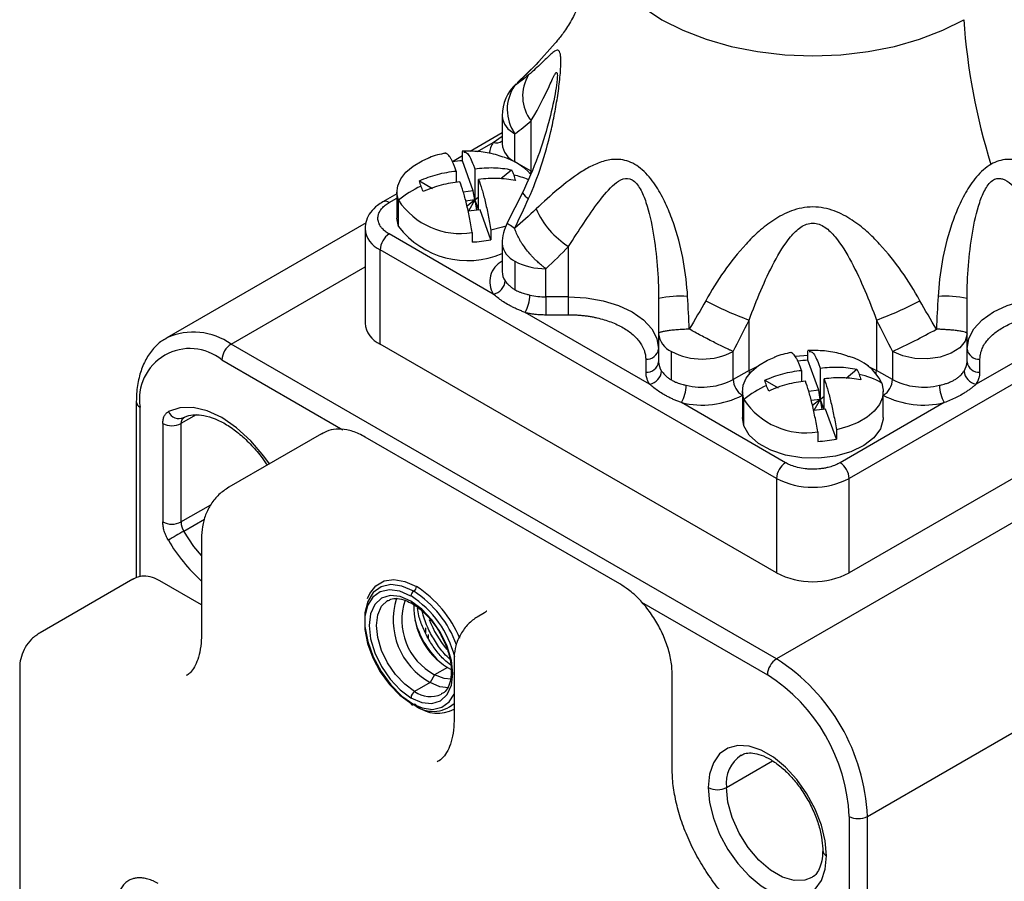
# Model space of a CAD drawing. Header units: millimetres. Extents: x 0 to 559, y 0 to 432.
# Tile 9 of 11: x 452 to 491, y 347 to 381. Entities that reach past the tile are written whole.
import ezdxf

# ---------------------------------------------------------------- set-up
doc = ezdxf.new("R2010")
doc.units = ezdxf.units.MM

msp = doc.modelspace()

# ---------------------------------------------------------------- linework, layer by layer
for p, q in [((472.329, 379.152), (473.071, 379.979)), ((472.337, 379.158), (471.597, 378.433)), ((471.567, 378.384), (471.609, 378.42)), ((471.008, 377.151), (471.008, 376.058)), ((472.129, 375.005), (472.129, 376.962)), ((471.008, 376.486), (469.767, 375.769)), ((471.506, 375.364), (471.506, 376.457)), ((470.045, 375.761), (470.662, 376.117)), ((470.662, 376.117), (471.008, 376.359)), ((469.464, 375.399), (469.464, 375.766)), ((469.464, 375.595), (469.071, 375.368)), ((469.414, 375.397), (469.464, 375.426)), ((469.883, 374.235), (469.464, 375.399)), ((472.129, 375.005), (471.506, 375.364)), ((471.506, 375.354), (471.506, 375.364)), ((469.217, 375.005), (469.217, 374.563)), ((469.941, 375.092), (469.941, 373.878)), ((470.953, 374.708), (471.37, 375.049)), ((467.788, 374.62), (468.302, 374.322)), ((470.092, 373.487), (470.092, 374.674)), ((466.914, 374.123), (466.364, 373.805)), ((466.914, 374.188), (466.914, 373.168)), ((469.883, 374.235), (469.49, 374.187)), ((469.941, 373.878), (469.883, 374.235)), ((471.803, 374.156), (471.206, 372.983)), ((466.614, 373.78), (466.914, 373.954)), ((466.971, 372.846), (466.971, 373.867)), ((469.941, 373.878), (469.588, 373.836)), ((469.941, 373.878), (469.644, 373.635)), ((469.941, 373.878), (469.692, 373.439)), ((469.941, 373.878), (470.092, 374.002)), ((469.941, 373.878), (470.082, 373.486)), ((469.941, 373.878), (470.006, 373.477)), ((470.15, 373.494), (469.683, 373.438)), ((470.569, 372.33), (470.15, 373.494)), ((465.713, 372.991), (457.962, 368.516)), ((466.971, 372.846), (466.914, 373.168)), ((465.674, 372.759), (465.674, 369.085)), ((469.844, 372.61), (469.844, 372.243)), ((470.569, 372.697), (470.569, 372.33)), ((470.662, 370.218), (466.614, 372.555)), ((481.675, 363.044), (466.26, 371.943)), ((466.26, 368.269), (466.26, 371.943)), ((471.008, 372.187), (471.008, 371.094)), ((473.589, 370.112), (473.589, 372.07)), ((499.918, 371.943), (484.503, 363.044)), ((471.506, 371.493), (471.506, 370.386)), ((460.462, 368.269), (465.674, 371.278)), ((472.708, 370.112), (472.708, 371.205)), ((506.777, 370.514), (481.675, 356.023)), ((473.589, 370.112), (472.708, 370.112)), ((472.708, 370.112), (472.708, 369.415)), ((473.589, 369.415), (473.589, 370.112)), ((476.743, 366.708), (471.899, 369.504)), ((472.708, 369.415), (473.589, 369.415)), ((480.614, 367.249), (480.614, 369.206)), ((485.564, 369.206), (485.564, 367.249)), ((494.28, 369.504), (489.435, 366.708)), ((457.901, 368.479), (457.962, 368.516)), ((477.089, 368.676), (477.089, 367.583)), ((489.089, 367.583), (489.089, 368.676)), ((481.675, 356.023), (460.462, 368.269)), ((481.675, 359.37), (466.26, 368.269)), ((477.587, 366.876), (477.587, 367.982)), ((479.991, 366.889), (479.991, 367.982)), ((482.899, 367.643), (482.899, 368.011)), ((499.918, 368.269), (484.503, 359.37)), ((486.187, 367.982), (486.187, 366.889)), ((460.108, 367.656), (464.814, 364.94)), ((476.589, 367.684), (476.589, 367.175)), ((482.411, 367.802), (482.899, 367.838)), ((483.318, 366.479), (482.899, 367.643)), ((489.589, 367.175), (489.589, 367.684)), ((480.614, 367.249), (479.991, 366.889)), ((480.614, 367.249), (480.944, 367.417)), ((482.652, 367.249), (482.652, 366.807)), ((483.376, 367.336), (483.376, 366.122)), ((484.388, 366.952), (484.805, 367.294)), ((485.234, 367.417), (485.564, 367.249)), ((486.187, 366.889), (485.564, 367.249)), ((481.223, 366.864), (481.737, 366.566)), ((483.527, 365.731), (483.527, 366.918)), ((483.318, 366.479), (482.925, 366.432)), ((483.376, 366.122), (483.318, 366.479)), ((480.345, 366.277), (480.349, 366.279)), ((480.349, 366.433), (480.349, 365.412)), ((480.406, 365.09), (480.406, 366.111)), ((483.376, 366.122), (483.023, 366.08)), ((483.376, 366.122), (483.079, 365.879)), ((483.376, 366.122), (483.127, 365.684)), ((483.376, 366.122), (483.527, 366.246)), ((483.376, 366.122), (483.517, 365.73)), ((483.376, 366.122), (483.441, 365.721)), ((485.829, 365.412), (485.829, 366.433)), ((485.829, 366.279), (485.834, 366.277)), ((456.78, 366.023), (456.78, 359.179)), ((456.926, 359.216), (456.926, 365.819)), ((482.029, 363.657), (477.98, 365.994)), ((483.585, 365.738), (483.118, 365.682)), ((484.004, 364.574), (483.585, 365.738)), ((488.199, 365.994), (484.15, 363.657)), ((459.102, 365.52), (458.517, 365.182)), ((480.406, 365.09), (480.349, 365.412)), ((457.81, 365.182), (457.81, 361.352)), ((458.517, 365.182), (458.517, 361.352)), ((484.004, 364.941), (484.004, 364.574)), ((463.982, 364.784), (460.376, 362.702)), ((463.982, 364.784), (464.046, 364.818)), ((475.582, 358.941), (465.682, 364.655)), ((483.279, 364.855), (483.279, 364.487)), ((485.21, 349.899), (510.313, 364.39)), ((481.675, 363.044), (481.675, 359.37)), ((484.503, 359.37), (484.503, 363.044)), ((458.517, 361.352), (459.674, 362.02)), ((458.626, 360.995), (459.43, 361.459)), ((459.315, 360.716), (459.315, 357.042)), ((456.642, 359.126), (453.036, 357.044)), ((456.642, 359.126), (456.694, 359.152)), ((459.315, 358.124), (457.692, 359.061)), ((476.428, 358.235), (481.321, 355.41)), ((470.315, 357.817), (470.032, 357.654)), ((468.028, 357.228), (468.028, 357.035)), ((468.145, 356.797), (468.145, 356.979)), ((469.137, 356.104), (469.137, 353.654)), ((452.244, 355.653), (452.244, 317.602)), ((468.381, 355.409), (468.205, 355.103)), ((468.876, 355.695), (468.381, 355.409)), ((468.876, 355.695), (469.027, 355.618)), ((477.62, 351.735), (477.62, 355.41)), ((468.205, 355.103), (467.604, 354.756)), ((479.73, 351.021), (481.517, 352.053)), ((484.503, 349.899), (484.503, 342.996)), ((485.21, 297.565), (485.21, 349.899))]:
    msp.add_line(p, q)
at = {"flags": 128}
for points in [[(474.799, 384.526), (474.789, 384.28), (474.86, 383.655), (475.071, 383.04), (475.42, 382.446), (475.901, 381.884), (476.504, 381.363), (477.22, 380.892), (478.036, 380.478), (478.939, 380.13), (479.913, 379.853), (480.941, 379.652), (482.006, 379.529), (483.089, 379.488), (484.173, 379.529), (485.238, 379.652), (486.266, 379.853), (487.239, 380.13), (488.142, 380.478), (488.959, 380.892)], [(472.427, 379.246), (472.412, 379.236), (472.329, 379.152)], [(466.971, 373.867), (466.915, 374.148), (466.947, 374.431), (467.065, 374.706), (467.267, 374.965), (467.545, 375.198), (467.891, 375.399), (468.153, 375.512)], [(472.115, 374.884), (472.122, 374.921), (472.129, 375.005)], [(471.148, 372.863), (471.015, 372.816), (470.569, 372.697)], [(473.589, 370.112), (474.272, 370.073), (474.929, 369.958), (475.534, 369.772), (476.064, 369.52), (476.499, 369.214), (476.823, 368.865), (477.022, 368.486), (477.089, 368.092)], [(489.089, 368.092), (489.156, 368.486), (489.356, 368.865), (489.679, 369.214), (490.114, 369.52), (490.645, 369.772), (491.25, 369.958), (491.906, 370.073), (492.589, 370.112)], [(489.089, 368.676), (489.016, 368.391), (488.803, 368.131), (488.468, 367.917), (488.04, 367.769), (487.556, 367.699), (487.058, 367.713), (486.588, 367.81), (486.187, 367.982)], [(480.406, 366.111), (480.35, 366.392), (480.382, 366.675), (480.5, 366.95), (480.702, 367.209), (480.98, 367.442), (481.326, 367.643), (481.588, 367.756)], [(480.628, 367.128), (480.621, 367.165), (480.614, 367.249)], [(485.55, 367.128), (485.557, 367.165), (485.564, 367.249)], [(485.772, 366.754), (485.828, 366.473), (485.797, 366.19), (485.678, 365.915), (485.477, 365.656), (485.198, 365.423), (484.852, 365.222), (484.45, 365.06), (484.004, 364.941)], [(461.954, 363.613), (461.739, 363.914), (461.229, 364.513), (460.679, 365.018), (460.108, 365.411), (459.537, 365.677), (458.987, 365.807), (458.478, 365.797), (458.028, 365.646)], [(485.829, 365.412), (485.827, 365.354), (485.724, 364.977), (485.467, 364.626), (485.072, 364.32), (484.562, 364.078), (483.966, 363.913), (483.319, 363.836), (482.659, 363.85), (482.024, 363.955), (481.451, 364.144), (480.973, 364.407), (480.618, 364.729), (480.406, 365.09)], [(459.315, 360.045), (459.023, 360.403), (458.626, 360.995)], [(467.568, 358.655), (467.111, 358.855), (466.681, 358.915), (466.302, 358.832), (465.997, 358.61), (465.783, 358.263), (465.673, 357.81), (465.673, 357.279), (465.783, 356.699), (465.997, 356.105), (466.302, 355.531), (466.681, 355.011), (467.111, 354.574), (467.568, 354.246)], [(465.772, 358.379), (465.859, 358.57), (466.099, 358.872), (466.418, 359.057), (466.8, 359.113), (467.226, 359.039), (467.674, 358.839)], [(467.462, 358.471), (467.031, 358.66), (466.624, 358.717), (466.266, 358.638), (465.978, 358.429), (465.776, 358.101), (465.672, 357.674), (465.672, 357.172), (465.776, 356.624), (465.978, 356.063), (466.266, 355.521), (466.624, 355.029), (467.031, 354.617), (467.462, 354.307)], [(467.462, 358.267), (467.041, 358.446), (466.649, 358.485), (466.312, 358.381), (466.054, 358.141), (465.891, 357.782), (465.836, 357.328), (465.891, 356.81), (466.054, 356.263), (466.312, 355.725), (466.649, 355.232), (467.041, 354.818), (467.462, 354.511)], [(467.604, 354.756), (467.219, 355.036), (466.861, 355.415), (466.554, 355.865), (466.318, 356.356), (466.169, 356.855), (466.119, 357.328), (466.169, 357.743), (466.318, 358.071), (466.554, 358.29), (466.561, 358.294)], [(467.462, 354.511), (467.883, 354.332), (468.275, 354.293), (468.612, 354.397), (468.871, 354.637), (469.033, 354.996), (469.088, 355.45), (469.033, 355.968), (468.871, 356.515), (468.612, 357.053), (468.275, 357.546), (467.883, 357.96), (467.462, 358.267)], [(469.018, 355.233), (468.75, 355.258), (468.381, 355.409)], [(468.923, 354.902), (468.589, 354.94), (468.205, 355.103)], [(467.462, 354.307), (467.894, 354.119), (468.3, 354.062), (468.658, 354.141), (468.946, 354.35), (469.137, 354.651)], [(483.619, 348.368), (483.569, 348.948), (483.421, 349.562), (483.181, 350.181), (482.859, 350.779), (482.47, 351.329), (482.032, 351.808), (481.562, 352.195), (481.081, 352.472), (480.611, 352.628), (480.172, 352.656), (479.784, 352.554), (479.462, 352.327), (479.222, 351.986), (479.074, 351.544), (479.023, 351.021)], [(479.023, 351.021), (479.074, 350.44), (479.222, 349.827), (479.462, 349.208), (479.784, 348.61), (480.172, 348.059), (480.611, 347.58), (481.081, 347.194), (481.562, 346.916), (482.032, 346.761), (482.47, 346.733), (482.859, 346.835), (483.181, 347.061), (483.421, 347.403), (483.569, 347.845), (483.619, 348.368)], [(483.052, 347.518), (482.78, 347.413), (482.364, 347.401), (481.909, 347.534), (481.441, 347.805), (480.985, 348.197), (480.57, 348.688), (480.219, 349.25), (479.953, 349.849), (479.787, 350.451), (479.73, 351.021)]]:
    msp.add_lwpolyline(points, dxfattribs=at)
for centre, radius, start, end in [((513.379, 382.57), 24.478, 183.9303, 197.3676), ((473.376, 377.92), 1.572, 148.3969, 217.5452), ((472.708, 377.151), 1.7, 132.7238, 180), ((472.828, 377.399), 1.624, 145.4653, 215.4618), ((471.841, 377.223), 0.836, 184.9249, 246.3952), ((471.33, 375.637), 0.822, 144.2597, 176.7346), ((470.776, 376.511), 0.409, 253.9216, 304.5747), ((471.849, 376.136), 0.845, 185.2955, 246.0246), ((469.649, 370.76), 4.643, 92.2809, 97.1849), ((470.358, 373.254), 2.396, 42.8343, 72.7049), ((470.779, 371.763), 3.16, 66.7585, 77.6073), ((469.543, 370.739), 4.049, 114.6936, 129.4228), ((472.21, 374.354), 0.452, 205.8728, 247.4111), ((466.467, 373.576), 0.252, 54.3837, 114.2924), ((469.382, 375.466), 2.892, 213.5609, 279.2004), ((475.316, 374.835), 3.26, 203.6285, 238.0236), ((472.708, 372.187), 1.7, 152.062, 180), ((466.63, 372.826), 0.957, 183.7347, 247.2932), ((469.669, 374.921), 3.403, 217.5736, 293.1745), ((467.028, 371.908), 0.768, 122.6055, 177.3945), ((469.668, 376.775), 4.535, 272.2247, 281.4536), ((471.859, 372.271), 0.855, 185.6948, 245.6253), ((471.424, 370.695), 0.899, 117.5959, 212.03), ((472.659, 373.658), 2.453, 241.9598, 271.1441), ((471.639, 371.102), 0.631, 180.7425, 215.8101), ((470.549, 370.788), 0.581, 281.2617, 354.5304), ((470.714, 370.19), 1.369, 329.9461, 359.6348), ((472.702, 372.935), 2.823, 257.3194, 270.1189), ((477.998, 365.183), 4.951, 87.4411, 100.5744), ((485.011, 381.341), 12.906, 241.8632, 250.0841), ((481.168, 381.341), 12.906, 289.9159, 298.1368), ((488.181, 365.183), 4.951, 79.4256, 92.5589), ((466.675, 369.185), 1.006, 185.6948, 245.6253), ((475.619, 390.852), 25.193, 294.8019, 299.1572), ((458.998, 366.228), 2.512, 54.3411, 114.3485), ((477.94, 368.761), 0.855, 185.6948, 245.6253), ((458.866, 366.133), 1.965, 50.7967, 189.214), ((460.876, 367.621), 0.768, 122.6055, 177.3945), ((476.631, 368.143), 0.461, 264.8174, 353.6487), ((478.789, 370.302), 2.613, 242.6097, 297.3903), ((489.548, 368.143), 0.461, 186.3513, 275.1826), ((483.084, 363.003), 4.644, 92.2811, 97.1337), ((484.009, 365.885), 1.965, 26.2553, 75.3781), ((476.631, 367.634), 0.461, 264.8174, 353.6487), ((476.63, 367.277), 0.581, 281.2617, 354.5304), ((477.726, 367.593), 0.637, 180.9128, 215.6398), ((488.452, 367.593), 0.637, 324.3602, 359.0872), ((489.548, 367.277), 0.581, 185.4696, 258.7383), ((489.548, 367.634), 0.461, 186.3513, 275.1826), ((478.783, 369.244), 2.647, 256.4753, 297.1664), ((480.759, 366.924), 0.768, 182.6055, 237.3945), ((484.248, 364.12), 3.043, 59.9585, 77.7874), ((485.419, 366.924), 0.768, 302.6055, 357.3945), ((487.396, 369.244), 2.647, 242.8336, 283.5247), ((476.795, 366.679), 1.369, 329.9461, 359.6348), ((482.978, 362.983), 4.049, 114.6936, 129.4228), ((489.383, 366.679), 1.369, 180.3652, 210.0539), ((478.781, 369.324), 3.425, 256.4753, 297.1664), ((482.817, 367.71), 2.892, 213.5609, 279.2004), ((487.398, 369.324), 3.425, 242.8336, 283.5247), ((457.03, 366.048), 0.251, 185.7105, 245.624), ((458.443, 365.83), 0.455, 203.9556, 293.6885), ((458.766, 365.207), 0.25, 125.546, 185.7662), ((458.164, 365.864), 0.769, 242.6097, 297.3903), ((483.103, 369.019), 4.535, 272.2247, 281.4536), ((482.443, 363.009), 0.768, 122.6055, 177.3945), ((483.736, 363.009), 0.768, 2.6055, 57.3945), ((483.089, 365.774), 3.074, 242.6097, 297.3903), ((458.164, 362.035), 0.769, 242.6097, 297.3903), ((459.243, 361.378), 0.726, 182.0195, 211.8381), ((470.25, 340.856), 23.253, 119.9935, 121.7108), ((463.827, 364.029), 6.718, 210.3165, 227.8106), ((483.089, 362.099), 3.074, 242.6097, 297.3903), ((467.444, 358.849), 0.231, 302.6055, 357.3945), ((465.303, 355.151), 4.384, 22.3562, 57.262), ((467.692, 358.461), 0.231, 122.6055, 177.3945), ((465.312, 355.134), 3.97, 14.0932, 57.2085), ((465.332, 355.164), 4.146, 19.7517, 57.3657), ((469.563, 357.547), 2.796, 162.6074, 240.931), ((469.51, 357.532), 2.404, 161.0583, 241.9896), ((467.562, 358.257), 0.101, 174.388, 234.2061), ((470.313, 358.026), 2.738, 177.8065, 238.3511), ((470.987, 358.424), 3.488, 194.6842, 225.3105), ((471.993, 359.005), 4.086, 200.6841, 219.8892), ((482.089, 355.375), 0.768, 122.6055, 177.3945), ((477.567, 349.568), 7.651, 2.4764, 57.5236), ((477.595, 349.584), 6.916, 2.6055, 57.3945), ((467.769, 354.497), 0.307, 122.6055, 177.3945), ((468.22, 355.616), 1.058, 234.371, 293.7689), ((467.527, 354.297), 0.0655, 170.786, 309.2033), ((468.327, 355.21), 1.227, 231.7962, 311.3126), ((467.61, 354.195), 0.0655, 350.786, 129.2033), ((468.5, 355.296), 1.385, 233.3932, 297.3787), ((481.056, 351.18), 1.335, 124.5813, 186.8446), ((479.377, 351.703), 0.769, 242.6097, 297.3903), ((484.857, 350.581), 0.769, 242.6097, 297.3903), ((483.712, 348.589), 0.239, 183.8431, 247.2823)]:
    msp.add_arc(centre, radius, start, end)
for points, knots in [([(474.797, 384.531), (474.757, 384.187), (474.676, 383.494), (474.426, 382.538), (474.119, 381.7), (473.786, 381.016), (473.472, 380.497), (473.223, 380.153), (473.112, 380.026), (473.071, 379.979)], [0, 0, 0, 0, 0.168284, 0.338816, 0.500663, 0.652164, 0.792883, 0.923497, 1, 1, 1, 1]), ([(472.037, 373.936), (472.221, 374.347), (472.383, 374.77), (472.669, 375.639), (472.793, 376.084), (472.954, 376.774), (473.003, 377.006), (473.093, 377.473), (473.133, 377.708), (473.204, 378.181), (473.234, 378.422), (473.267, 378.763), (473.276, 378.874), (473.288, 379.082), (473.292, 379.177), (473.292, 379.345), (473.288, 379.416), (473.276, 379.531), (473.267, 379.575), (473.234, 379.675), (473.204, 379.7), (473.133, 379.708), (473.093, 379.69), (473.004, 379.633), (472.954, 379.592), (472.793, 379.449), (472.669, 379.326), (472.383, 379.054), (472.221, 378.904), (472.037, 378.745)], [0, 0, 0, 0, 0.125, 0.125, 0.25, 0.25, 0.3125, 0.3125, 0.375, 0.375, 0.4375, 0.4375, 0.46875, 0.46875, 0.5, 0.5, 0.53125, 0.53125, 0.5625, 0.5625, 0.625, 0.625, 0.6875, 0.6875, 0.75, 0.75, 0.875, 0.875, 1, 1, 1, 1]), ([(473.154, 378.715), (473.153, 378.683), (473.151, 378.614), (473.127, 378.379), (473.036, 377.802), (472.805, 376.813), (472.405, 375.507), (472.01, 374.621), (471.803, 374.156)], [0, 0, 0, 0, 0.038827, 0.081616, 0.180017, 0.41717, 0.693981, 1, 1, 1, 1]), ([(472.129, 376.962), (472.145, 376.988), (472.424, 377.444), (472.753, 378.098), (473.017, 378.704), (473.114, 378.857), (473.149, 378.835), (473.152, 378.753), (473.154, 378.715)], [0, 0, 0, 0, 0.030051, 0.524814, 0.778304, 0.895659, 0.951431, 1, 1, 1, 1]), ([(468.814, 375.7), (468.595, 375.656), (468.369, 375.611), (468.162, 375.514), (468.155, 375.511)], [0, 0, 0, 0, 0.966493, 1, 1, 1, 1]), ([(469.217, 375.005), (469.199, 375.054), (469.172, 375.128), (469.137, 375.218), (469.101, 375.303), (469.057, 375.399), (469.005, 375.498), (468.953, 375.578), (468.904, 375.635), (468.859, 375.673), (468.818, 375.691), (468.788, 375.697), (468.773, 375.691), (468.771, 375.69)], [0, 0, 0, 0, 0.112019, 0.168191, 0.224426, 0.336488, 0.449168, 0.563852, 0.679251, 0.779086, 0.879401, 0.981209, 1, 1, 1, 1]), ([(471.05, 375.538), (470.948, 375.575), (470.644, 375.687), (470.106, 375.777), (469.674, 375.778), (469.458, 375.778)], [0, 0, 0, 0, 0.2013754, 0.6019291, 1, 1, 1, 1]), ([(469.515, 375.744), (469.563, 375.74), (469.675, 375.731), (469.83, 375.399), (469.924, 375.14), (469.941, 375.092)], [0, 0, 0, 0, 0.376736, 0.884866, 1, 1, 1, 1]), ([(478.219, 370.128), (478.195, 370.578), (478.142, 371.027), (477.979, 371.925), (477.869, 372.374), (477.649, 373.049), (477.566, 373.274), (477.379, 373.717), (477.274, 373.937), (477.03, 374.368), (476.888, 374.583), (476.642, 374.872), (476.553, 374.965), (476.364, 375.13), (476.266, 375.202), (476.059, 375.322), (475.956, 375.366), (475.75, 375.429), (475.648, 375.447), (475.354, 375.469), (475.169, 375.443), (474.826, 375.351), (474.664, 375.286), (474.349, 375.131), (474.196, 375.042), (473.748, 374.753), (473.463, 374.532), (472.895, 374.056), (472.614, 373.8), (472.329, 373.529)], [0, 0, 0, 0, 0.125, 0.125, 0.25, 0.25, 0.3125, 0.3125, 0.375, 0.375, 0.4375, 0.4375, 0.46875, 0.46875, 0.5, 0.5, 0.53125, 0.53125, 0.5625, 0.5625, 0.625, 0.625, 0.6875, 0.6875, 0.75, 0.75, 0.875, 0.875, 1, 1, 1, 1]), ([(490.017, 375.263), (489.914, 375.203), (489.815, 375.131), (489.627, 374.966), (489.537, 374.873), (489.29, 374.583), (489.149, 374.368), (488.905, 373.937), (488.8, 373.718), (488.612, 373.273), (488.529, 373.048), (488.309, 372.374), (488.2, 371.925), (488.037, 371.027), (487.984, 370.578), (487.96, 370.128)], [0, 0, 0, 0, 0.0625, 0.0625, 0.125, 0.125, 0.25, 0.25, 0.375, 0.375, 0.5, 0.5, 0.75, 0.75, 1, 1, 1, 1]), ([(493.85, 373.529), (493.565, 373.8), (493.283, 374.056), (492.715, 374.532), (492.43, 374.753), (491.981, 375.043), (491.829, 375.131), (491.515, 375.285), (491.353, 375.351), (491.009, 375.443), (490.824, 375.469), (490.532, 375.448), (490.429, 375.43), (490.223, 375.367), (490.12, 375.322), (490.017, 375.263)], [0, 0, 0, 0, 0.25, 0.25, 0.5, 0.5, 0.625, 0.625, 0.75, 0.75, 0.875, 0.875, 0.9375, 0.9375, 1, 1, 1, 1]), ([(467.788, 374.62), (468.014, 374.725), (468.248, 374.808), (468.726, 374.936), (468.972, 374.977), (469.217, 375.005)], [0, 0, 0, 0, 0.5, 0.5, 1, 1, 1, 1]), ([(469.941, 375.092), (470.186, 375.123), (470.431, 375.14), (470.91, 375.128), (471.143, 375.1), (471.37, 375.049)], [0, 0, 0, 0, 0.5, 0.5, 1, 1, 1, 1]), ([(469.367, 374.587), (469.123, 374.559), (468.877, 374.517), (468.398, 374.39), (468.165, 374.306), (467.938, 374.202)], [0, 0, 0, 0, 0.5, 0.5, 1, 1, 1, 1]), ([(469.844, 372.61), (469.811, 372.814), (469.776, 373.01), (469.701, 373.384), (469.662, 373.564), (469.58, 373.901), (469.538, 374.056), (469.454, 374.34), (469.41, 374.468), (469.367, 374.587)], [0, 0, 0, 0, 0.25, 0.25, 0.5, 0.5, 0.75, 0.75, 1, 1, 1, 1]), ([(471.52, 374.631), (471.294, 374.682), (471.061, 374.709), (470.582, 374.722), (470.336, 374.705), (470.092, 374.674)], [0, 0, 0, 0, 0.5, 0.5, 1, 1, 1, 1]), ([(470.092, 374.674), (470.135, 374.555), (470.178, 374.427), (470.263, 374.142), (470.305, 373.987), (470.386, 373.653), (470.426, 373.472), (470.5, 373.096), (470.536, 372.901), (470.569, 372.697)], [0, 0, 0, 0, 0.25, 0.25, 0.5, 0.5, 0.75, 0.75, 1, 1, 1, 1]), ([(473.589, 372.07), (473.79, 372.38), (473.986, 372.682), (474.375, 373.265), (474.568, 373.546), (474.961, 374.069), (475.16, 374.313), (475.48, 374.583), (475.593, 374.658), (475.826, 374.731), (475.948, 374.727), (476.123, 374.625), (476.178, 374.578), (476.282, 374.458), (476.331, 374.387), (476.463, 374.155), (476.537, 373.972), (476.727, 373.407), (476.816, 372.999), (476.956, 372.167), (477.005, 371.746), (477.072, 370.901), (477.089, 370.476), (477.089, 370.049)], [0, 0, 0, 0, 0.125, 0.125, 0.25, 0.25, 0.375, 0.375, 0.4375, 0.4375, 0.5, 0.5, 0.53125, 0.53125, 0.5625, 0.5625, 0.625, 0.625, 0.75, 0.75, 0.875, 0.875, 1, 1, 1, 1]), ([(489.089, 370.049), (489.089, 370.476), (489.106, 370.901), (489.173, 371.747), (489.222, 372.168), (489.363, 372.999), (489.452, 373.409), (489.641, 373.973), (489.716, 374.156), (489.893, 374.466), (489.998, 374.593), (490.173, 374.694), (490.233, 374.712), (490.352, 374.721), (490.412, 374.713), (490.586, 374.658), (490.699, 374.583), (491.019, 374.312), (491.217, 374.069), (491.61, 373.546), (491.803, 373.265), (492.192, 372.682), (492.389, 372.38), (492.589, 372.07)], [0, 0, 0, 0, 0.125, 0.125, 0.25, 0.25, 0.375, 0.375, 0.4375, 0.4375, 0.5, 0.5, 0.53125, 0.53125, 0.5625, 0.5625, 0.625, 0.625, 0.75, 0.75, 0.875, 0.875, 1, 1, 1, 1]), ([(466.364, 373.805), (466.293, 373.761), (466.11, 373.645), (465.883, 373.41), (465.708, 373.099), (465.686, 372.874), (465.676, 372.766)], [0, 0, 0, 0, 0.181489, 0.473622, 0.745847, 1, 1, 1, 1]), ([(466.614, 372.555), (466.588, 372.571), (466.535, 372.603), (466.465, 372.654), (466.402, 372.708), (466.345, 372.765), (466.291, 372.83), (466.242, 372.906), (466.203, 372.992), (466.179, 373.079), (466.17, 373.183), (466.187, 373.304), (466.242, 373.437), (466.332, 373.562), (466.454, 373.68), (466.561, 373.747), (466.614, 373.78)], [0, 0, 0, 0, 0.048015, 0.09603, 0.144045, 0.19206, 0.240076, 0.305039, 0.370008, 0.434719, 0.500174, 0.600137, 0.700103, 0.800071, 0.900037, 1, 1, 1, 1]), ([(487.254, 369.96), (487.036, 370.351), (486.799, 370.731), (486.282, 371.466), (486.003, 371.822), (485.53, 372.332), (485.364, 372.497), (485.01, 372.811), (484.821, 372.96), (484.405, 373.234), (484.175, 373.36), (483.794, 373.499), (483.659, 373.538), (483.38, 373.592), (483.237, 373.606), (482.945, 373.606), (482.802, 373.592), (482.523, 373.539), (482.387, 373.5), (482.005, 373.36), (481.774, 373.235), (481.359, 372.961), (481.17, 372.812), (480.814, 372.497), (480.648, 372.332), (480.176, 371.823), (479.896, 371.467), (479.379, 370.731), (479.143, 370.351), (478.924, 369.96)], [0, 0, 0, 0, 0.125, 0.125, 0.25, 0.25, 0.3125, 0.3125, 0.375, 0.375, 0.4375, 0.4375, 0.46875, 0.46875, 0.5, 0.5, 0.53125, 0.53125, 0.5625, 0.5625, 0.625, 0.625, 0.6875, 0.6875, 0.75, 0.75, 0.875, 0.875, 1, 1, 1, 1]), ([(471.491, 372.773), (471.414, 372.822), (471.258, 372.923), (471.178, 372.986), (471.209, 372.981), (471.211, 372.981)], [0, 0, 0, 0, 0.4716197, 0.9680394, 1, 1, 1, 1]), ([(480.614, 369.206), (480.756, 369.599), (480.907, 369.984), (481.23, 370.737), (481.401, 371.105), (481.778, 371.812), (481.981, 372.152), (482.342, 372.585), (482.474, 372.718), (482.764, 372.917), (482.925, 372.98), (483.173, 372.98), (483.254, 372.964), (483.412, 372.908), (483.488, 372.866), (483.705, 372.718), (483.837, 372.584), (484.198, 372.151), (484.4, 371.812), (484.778, 371.105), (484.949, 370.736), (485.271, 369.984), (485.422, 369.599), (485.564, 369.206)], [0, 0, 0, 0, 0.125, 0.125, 0.25, 0.25, 0.375, 0.375, 0.4375, 0.4375, 0.5, 0.5, 0.53125, 0.53125, 0.5625, 0.5625, 0.625, 0.625, 0.75, 0.75, 0.875, 0.875, 1, 1, 1, 1]), ([(472.708, 371.205), (472.679, 371.226), (472.623, 371.268), (472.541, 371.334), (472.463, 371.4), (472.39, 371.465), (472.309, 371.541), (472.222, 371.628), (472.097, 371.763), (471.949, 371.94), (471.818, 372.122), (471.725, 372.268), (471.646, 372.405), (471.56, 372.578), (471.515, 372.705), (471.491, 372.773)], [0, 0, 0, 0, 0.053511, 0.104527, 0.153127, 0.199441, 0.243658, 0.308558, 0.371079, 0.500103, 0.629126, 0.691711, 0.756548, 0.871112, 1, 1, 1, 1]), ([(471.127, 370.733), (471.137, 370.718), (471.162, 370.683), (471.213, 370.621), (471.291, 370.541), (471.39, 370.458), (471.47, 370.409), (471.506, 370.386)], [0, 0, 0, 0, 0.113603, 0.280043, 0.499317, 0.771984, 1, 1, 1, 1]), ([(471.506, 370.386), (471.53, 370.373), (471.582, 370.344), (471.671, 370.304), (471.796, 370.256), (471.935, 370.215), (472.042, 370.191), (472.083, 370.181)], [0, 0, 0, 0, 0.146456, 0.312313, 0.497592, 0.809383, 1, 1, 1, 1]), ([(471.899, 369.504), (471.851, 369.523), (471.754, 369.559), (471.615, 369.617), (471.478, 369.679), (471.345, 369.746), (471.187, 369.833), (471.011, 369.942), (470.825, 370.078), (470.716, 370.171), (470.662, 370.218)], [0, 0, 0, 0, 0.098008, 0.196838, 0.296677, 0.397707, 0.500104, 0.669686, 0.836037, 1, 1, 1, 1]), ([(471.899, 369.504), (471.942, 369.495), (472.028, 369.476), (472.161, 369.454), (472.318, 369.434), (472.501, 369.418), (472.639, 369.416), (472.708, 369.415)], [0, 0, 0, 0, 0.1666704, 0.3333452, 0.5000303, 0.75003, 1, 1, 1, 1]), ([(473.589, 369.415), (473.643, 369.415), (473.751, 369.414), (473.912, 369.406), (474.072, 369.394), (474.231, 369.376), (474.388, 369.354), (474.542, 369.327), (474.739, 369.285), (474.974, 369.223), (475.239, 369.134), (475.487, 369.029), (475.714, 368.91), (475.92, 368.779), (476.162, 368.589), (476.39, 368.333), (476.528, 368.063), (476.575, 367.868), (476.588, 367.759), (476.589, 367.704), (476.589, 367.684)], [0, 0, 0, 0, 0.034297, 0.068595, 0.102892, 0.137189, 0.171486, 0.205784, 0.240081, 0.305068, 0.370059, 0.43512, 0.500166, 0.565487, 0.630149, 0.760075, 0.879934, 0.939682, 0.97705, 1, 1, 1, 1]), ([(489.589, 367.684), (489.59, 367.715), (489.592, 367.777), (489.605, 367.87), (489.627, 367.962), (489.657, 368.054), (489.696, 368.144), (489.743, 368.234), (489.815, 368.347), (489.922, 368.483), (490.077, 368.636), (490.258, 368.779), (490.465, 368.91), (490.692, 369.029), (491.021, 369.169), (491.463, 369.301), (491.932, 369.38), (492.27, 369.407), (492.458, 369.415), (492.553, 369.415), (492.589, 369.415)], [0, 0, 0, 0, 0.034297, 0.068595, 0.102892, 0.137189, 0.171486, 0.205784, 0.240081, 0.305068, 0.370059, 0.43512, 0.500166, 0.565487, 0.630149, 0.760075, 0.879934, 0.939682, 0.97705, 1, 1, 1, 1]), ([(478.285, 368.851), (478.243, 368.849), (478.161, 368.846), (478.041, 368.84), (477.926, 368.834), (477.773, 368.823), (477.597, 368.808), (477.414, 368.785), (477.293, 368.764), (477.215, 368.746), (477.156, 368.728), (477.102, 368.705), (477.094, 368.686), (477.089, 368.676)], [0, 0, 0, 0, 0.061621, 0.11952, 0.183284, 0.243667, 0.371, 0.50004, 0.62908, 0.691587, 0.756517, 0.87097, 1, 1, 1, 1]), ([(479.991, 367.982), (479.972, 367.991), (479.938, 368.006), (479.887, 368.029), (479.826, 368.057), (479.753, 368.092), (479.621, 368.155), (479.448, 368.24), (479.215, 368.357), (478.981, 368.478), (478.737, 368.605), (478.505, 368.73), (478.357, 368.811), (478.285, 368.851)], [0, 0, 0, 0, 0.048742, 0.08859, 0.119545, 0.185337, 0.243705, 0.380748, 0.500097, 0.634519, 0.756492, 0.881869, 1, 1, 1, 1]), ([(489.089, 368.676), (489.088, 368.68), (489.087, 368.689), (489.073, 368.702), (489.048, 368.717), (489.001, 368.736), (488.913, 368.758), (488.769, 368.784), (488.62, 368.803), (488.484, 368.816), (488.357, 368.827), (488.197, 368.838), (488.038, 368.846), (487.938, 368.849), (487.893, 368.851)], [0, 0, 0, 0, 0.054755, 0.113583, 0.17654, 0.243639, 0.36137, 0.499976, 0.629001, 0.674742, 0.756416, 0.853311, 0.934506, 1, 1, 1, 1]), ([(457.897, 368.459), (457.837, 368.425), (457.633, 368.311), (457.355, 368.005), (457.076, 367.563), (456.887, 367.034), (456.793, 366.513), (456.783, 366.16), (456.78, 366.023)], [0, 0, 0, 0, 0.0788, 0.271583, 0.465462, 0.664398, 0.869273, 1, 1, 1, 1]), ([(484.485, 367.782), (484.383, 367.819), (484.079, 367.931), (483.541, 368.021), (483.109, 368.022), (482.893, 368.023)], [0, 0, 0, 0, 0.201375, 0.601929, 1, 1, 1, 1]), ([(482.95, 367.988), (482.998, 367.984), (483.11, 367.975), (483.265, 367.643), (483.359, 367.384), (483.376, 367.336)], [0, 0, 0, 0, 0.376736, 0.884866, 1, 1, 1, 1]), ([(482.249, 367.945), (482.03, 367.901), (481.804, 367.855), (481.597, 367.758), (481.59, 367.755)], [0, 0, 0, 0, 0.966493, 1, 1, 1, 1]), ([(482.652, 367.249), (482.634, 367.298), (482.607, 367.372), (482.572, 367.462), (482.536, 367.547), (482.492, 367.644), (482.44, 367.742), (482.388, 367.822), (482.339, 367.88), (482.294, 367.917), (482.253, 367.936), (482.223, 367.941), (482.208, 367.935), (482.206, 367.935)], [0, 0, 0, 0, 0.112019, 0.168191, 0.224426, 0.336488, 0.449168, 0.563852, 0.679251, 0.779086, 0.879401, 0.981209, 1, 1, 1, 1]), ([(477.208, 367.222), (477.218, 367.208), (477.243, 367.173), (477.294, 367.11), (477.372, 367.03), (477.471, 366.948), (477.551, 366.898), (477.587, 366.876)], [0, 0, 0, 0, 0.113603, 0.280043, 0.499317, 0.771984, 1, 1, 1, 1]), ([(481.223, 366.864), (481.45, 366.969), (481.683, 367.052), (482.161, 367.18), (482.407, 367.222), (482.652, 367.249)], [0, 0, 0, 0, 0.5, 0.5, 1, 1, 1, 1]), ([(483.376, 367.336), (483.621, 367.367), (483.866, 367.384), (484.345, 367.372), (484.578, 367.344), (484.805, 367.294)], [0, 0, 0, 0, 0.5, 0.5, 1, 1, 1, 1]), ([(488.015, 366.671), (488.039, 366.676), (488.099, 366.69), (488.203, 366.717), (488.334, 366.757), (488.468, 366.81), (488.554, 366.854), (488.628, 366.897), (488.706, 366.948), (488.818, 367.039), (488.907, 367.135), (488.953, 367.198), (488.97, 367.222)], [0, 0, 0, 0, 0.056806, 0.140001, 0.249584, 0.385871, 0.499849, 0.500036, 0.61349, 0.748818, 0.904725, 1, 1, 1, 1]), ([(476.589, 367.175), (476.59, 367.148), (476.592, 367.095), (476.605, 367.016), (476.63, 366.924), (476.672, 366.82), (476.72, 366.745), (476.743, 366.708)], [0, 0, 0, 0, 0.16667, 0.333345, 0.50003, 0.75003, 1, 1, 1, 1]), ([(477.587, 366.876), (477.611, 366.862), (477.664, 366.834), (477.753, 366.793), (477.878, 366.746), (478.016, 366.705), (478.123, 366.68), (478.164, 366.671)], [0, 0, 0, 0, 0.146456, 0.312313, 0.497592, 0.809383, 1, 1, 1, 1]), ([(484.955, 366.875), (484.729, 366.926), (484.496, 366.953), (484.017, 366.966), (483.771, 366.949), (483.527, 366.918)], [0, 0, 0, 0, 0.5, 0.5, 1, 1, 1, 1]), ([(483.527, 366.918), (483.57, 366.799), (483.613, 366.671), (483.698, 366.386), (483.74, 366.231), (483.821, 365.897), (483.861, 365.716), (483.935, 365.34), (483.971, 365.145), (484.004, 364.941)], [0, 0, 0, 0, 0.25, 0.25, 0.5, 0.5, 0.75, 0.75, 1, 1, 1, 1]), ([(489.435, 366.708), (489.451, 366.732), (489.483, 366.782), (489.522, 366.859), (489.557, 366.95), (489.584, 367.055), (489.587, 367.135), (489.589, 367.175)], [0, 0, 0, 0, 0.16667, 0.333345, 0.50003, 0.75003, 1, 1, 1, 1]), ([(477.98, 365.994), (477.932, 366.012), (477.835, 366.048), (477.696, 366.107), (477.559, 366.168), (477.426, 366.235), (477.268, 366.322), (477.092, 366.432), (476.906, 366.567), (476.797, 366.661), (476.743, 366.708)], [0, 0, 0, 0, 0.098008, 0.1968377, 0.2966765, 0.3977068, 0.5001042, 0.6696863, 0.8360367, 1, 1, 1, 1]), ([(482.802, 366.831), (482.558, 366.803), (482.312, 366.762), (481.833, 366.634), (481.6, 366.55), (481.374, 366.446)], [0, 0, 0, 0, 0.5, 0.5, 1, 1, 1, 1]), ([(483.279, 364.855), (483.246, 365.058), (483.211, 365.254), (483.136, 365.628), (483.097, 365.809), (483.015, 366.145), (482.973, 366.3), (482.889, 366.584), (482.845, 366.712), (482.802, 366.831)], [0, 0, 0, 0, 0.25, 0.25, 0.5, 0.5, 0.75, 0.75, 1, 1, 1, 1]), ([(489.435, 366.708), (489.403, 366.68), (489.339, 366.624), (489.235, 366.541), (489.124, 366.46), (489.006, 366.382), (488.854, 366.29), (488.666, 366.189), (488.439, 366.086), (488.278, 366.024), (488.199, 365.994)], [0, 0, 0, 0, 0.098008, 0.196838, 0.296677, 0.397707, 0.500104, 0.669686, 0.836037, 1, 1, 1, 1]), ([(457.81, 365.182), (457.811, 365.209), (457.812, 365.263), (457.823, 365.337), (457.841, 365.407), (457.874, 365.491), (457.93, 365.581), (457.995, 365.624), (458.028, 365.646)], [0, 0, 0, 0, 0.124611, 0.248681, 0.373479, 0.500252, 0.748706, 1, 1, 1, 1]), ([(458.616, 365.408), (458.659, 365.429), (458.789, 365.49), (459.043, 365.536), (459.411, 365.51), (459.832, 365.385), (460.29, 365.151), (460.755, 364.821), (461.209, 364.399), (461.588, 363.974), (461.791, 363.675), (461.867, 363.563)], [0, 0, 0, 0, 0.062286, 0.187958, 0.306312, 0.432456, 0.55579, 0.678717, 0.802008, 0.925911, 1, 1, 1, 1]), ([(465.682, 364.655), (465.6, 364.7), (465.362, 364.827), (464.978, 364.947), (464.552, 364.971), (464.212, 364.912), (464.041, 364.803), (463.979, 364.763)], [0, 0, 0, 0, 0.141094, 0.407526, 0.642732, 0.868653, 1, 1, 1, 1]), ([(484.15, 363.657), (484.123, 363.642), (484.068, 363.611), (483.979, 363.571), (483.886, 363.534), (483.788, 363.502), (483.673, 363.47), (483.542, 363.442), (483.345, 363.412), (483.14, 363.4), (482.936, 363.406), (482.734, 363.424), (482.497, 363.467), (482.282, 363.535), (482.146, 363.594), (482.075, 363.63), (482.041, 363.649), (482.029, 363.657)], [0, 0, 0, 0, 0.048021, 0.096041, 0.144062, 0.192082, 0.240103, 0.305073, 0.37005, 0.500061, 0.565353, 0.630014, 0.760025, 0.879879, 0.939647, 0.976858, 1, 1, 1, 1]), ([(460.378, 362.7), (460.244, 362.612), (459.977, 362.434), (459.675, 362.057), (459.46, 361.632), (459.336, 361.18), (459.322, 360.868), (459.315, 360.716)], [0, 0, 0, 0, 0.202494, 0.405235, 0.604813, 0.808172, 1, 1, 1, 1]), ([(458.028, 360.637), (458.011, 360.666), (457.978, 360.724), (457.935, 360.815), (457.897, 360.906), (457.856, 361.029), (457.818, 361.183), (457.813, 361.295), (457.81, 361.352)], [0, 0, 0, 0, 0.124611, 0.248681, 0.373479, 0.500252, 0.748706, 1, 1, 1, 1]), ([(457.692, 359.061), (457.625, 359.096), (457.45, 359.188), (457.161, 359.252), (456.861, 359.237), (456.705, 359.148), (456.641, 359.112)], [0, 0, 0, 0, 0.193375, 0.5055, 0.796093, 1, 1, 1, 1]), ([(477.62, 355.41), (477.617, 355.505), (477.609, 355.777), (477.523, 356.252), (477.337, 356.818), (477.071, 357.371), (476.738, 357.888), (476.35, 358.347), (475.958, 358.703), (475.694, 358.87), (475.582, 358.941)], [0, 0, 0, 0, 0.073813, 0.211462, 0.348703, 0.485539, 0.622306, 0.759426, 0.897338, 1, 1, 1, 1]), ([(466.567, 358.282), (466.602, 358.304), (466.702, 358.369), (466.933, 358.381), (467.221, 358.323), (467.423, 358.218), (467.504, 358.176)], [0, 0, 0, 0, 0.162524, 0.463866, 0.785782, 1, 1, 1, 1]), ([(467.504, 358.176), (467.564, 358.138), (467.74, 358.029), (468.034, 357.775), (468.353, 357.397), (468.576, 357.07), (468.664, 356.872), (468.684, 356.828)], [0, 0, 0, 0, 0.1357898, 0.3977204, 0.6610796, 0.9253449, 1, 1, 1, 1]), ([(469.005, 355.785), (468.924, 355.849), (468.729, 356.004), (468.435, 356.344), (468.148, 356.768), (467.92, 357.23), (467.767, 357.66), (467.728, 357.911), (467.712, 358.016)], [0, 0, 0, 0, 0.130644, 0.313011, 0.497099, 0.6819, 0.866064, 1, 1, 1, 1]), ([(468.975, 356.018), (468.901, 356.085), (468.691, 356.273), (468.403, 356.695), (468.209, 357.039), (468.116, 357.236), (468.014, 357.455), (467.952, 357.676), (467.895, 357.878)], [0, 0, 0, 0, 0.146352, 0.410232, 0.673883, 0.677089, 0.704615, 1, 1, 1, 1]), ([(470.032, 357.654), (469.915, 357.571), (469.68, 357.404), (469.384, 356.995), (469.177, 356.534), (469.15, 356.247), (469.137, 356.104)], [0, 0, 0, 0, 0.250003, 0.500005, 0.750003, 1, 1, 1, 1]), ([(470.408, 357.887), (470.406, 357.883), (470.403, 357.876), (470.342, 357.836), (470.315, 357.817)], [0, 0, 0, 0, 0.549097, 1, 1, 1, 1]), ([(453.038, 357.04), (452.923, 356.964), (452.694, 356.812), (452.452, 356.485), (452.299, 356.13), (452.248, 355.847), (452.245, 355.689), (452.244, 355.653)], [0, 0, 0, 0, 0.2463226, 0.4891668, 0.7164952, 0.9357796, 1, 1, 1, 1]), ([(459.315, 357.042), (459.313, 356.947), (459.308, 356.672), (459.252, 356.277), (459.141, 355.902), (459.001, 355.632), (458.861, 355.46), (458.769, 355.401), (458.723, 355.372)], [0, 0, 0, 0, 0.094254, 0.273077, 0.451414, 0.631545, 0.819944, 1, 1, 1, 1]), ([(468.684, 356.828), (468.738, 356.718), (468.867, 356.455), (468.986, 356.03), (469.043, 355.592), (469.015, 355.209), (468.911, 354.912), (468.784, 354.729), (468.677, 354.678), (468.64, 354.66)], [0, 0, 0, 0, 0.116373, 0.278081, 0.438833, 0.598315, 0.757077, 0.917097, 1, 1, 1, 1]), ([(469.137, 353.654), (469.135, 353.561), (469.129, 353.291), (469.065, 352.899), (468.935, 352.518), (468.758, 352.24), (468.614, 352.084), (468.509, 352.037), (468.486, 352.026)], [0, 0, 0, 0, 0.107062, 0.311145, 0.514968, 0.721496, 0.938947, 1, 1, 1, 1]), ([(480.305, 352.271), (480.349, 352.297), (480.451, 352.357), (480.676, 352.376), (480.987, 352.326), (481.349, 352.176), (481.742, 351.922), (482.132, 351.577), (482.502, 351.153), (482.832, 350.668), (483.106, 350.145), (483.312, 349.609), (483.436, 349.098), (483.471, 348.758), (483.473, 348.595), (483.473, 348.572)], [0, 0, 0, 0, 0.0624229, 0.1468694, 0.2267085, 0.3119282, 0.3960985, 0.4804282, 0.5654012, 0.6509038, 0.7366444, 0.8222504, 0.907309, 0.986871, 1, 1, 1, 1]), ([(481.239, 345.468), (481.145, 345.525), (480.871, 345.691), (480.415, 346.04), (479.887, 346.538), (479.387, 347.114), (478.93, 347.751), (478.526, 348.435), (478.186, 349.147), (477.92, 349.869), (477.734, 350.581), (477.635, 351.209), (477.625, 351.578), (477.62, 351.735)], [0, 0, 0, 0, 0.05055, 0.147524, 0.244789, 0.342307, 0.440027, 0.537863, 0.635713, 0.733444, 0.830944, 0.928117, 1, 1, 1, 1]), ([(483.473, 348.572), (483.471, 348.498), (483.465, 348.283), (483.402, 347.981), (483.275, 347.719), (483.159, 347.576), (483.07, 347.537), (483.045, 347.526)], [0, 0, 0, 0, 0.132645, 0.385621, 0.638859, 0.900042, 1, 1, 1, 1]), ([(457.633, 347.284), (457.599, 347.303), (457.531, 347.341), (457.429, 347.388), (457.328, 347.428), (457.229, 347.46), (457.13, 347.484), (457.014, 347.503), (456.882, 347.509), (456.739, 347.496), (456.623, 347.464), (456.539, 347.428), (456.448, 347.38), (456.339, 347.3), (456.221, 347.163), (456.126, 346.997), (456.058, 346.803), (456.015, 346.586), (456.01, 346.425), (456.007, 346.345)], [0, 0, 0, 0, 0.040008, 0.080016, 0.120024, 0.160032, 0.20004, 0.240048, 0.305021, 0.369996, 0.434685, 0.474536, 0.500118, 0.58343, 0.666744, 0.750059, 0.833374, 0.916688, 1, 1, 1, 1])]:
    msp.add_open_spline(points, degree=3, knots=knots)
for points in [[(471.491, 378.32), (471.779, 378.59), (472.058, 378.868), (472.329, 379.152)], [(472.037, 378.745), (471.861, 378.593), (471.679, 378.452), (471.491, 378.32)], [(471.506, 376.457), (471.721, 376.614), (471.929, 376.783), (472.129, 376.962)], [(471.37, 375.049), (471.403, 374.986), (471.432, 374.92), (471.457, 374.85)], [(467.851, 374.418), (467.826, 374.488), (467.805, 374.555), (467.788, 374.62)], [(471.457, 374.85), (471.482, 374.78), (471.503, 374.707), (471.52, 374.631)], [(467.938, 374.202), (467.905, 374.276), (467.876, 374.348), (467.851, 374.418)], [(471.491, 372.773), (471.679, 373.157), (471.861, 373.545), (472.037, 373.936)], [(472.329, 373.529), (472.058, 373.271), (471.779, 373.019), (471.491, 372.773)], [(472.708, 371.205), (473.012, 371.486), (473.306, 371.775), (473.589, 372.07)], [(477.089, 370.049), (477.089, 369.59), (477.089, 369.133), (477.089, 368.676)], [(478.285, 368.851), (478.264, 369.275), (478.242, 369.701), (478.219, 370.128)], [(478.924, 369.96), (478.717, 369.587), (478.504, 369.218), (478.285, 368.851)], [(487.893, 368.851), (487.675, 369.218), (487.461, 369.587), (487.254, 369.96)], [(487.96, 370.128), (487.937, 369.701), (487.915, 369.275), (487.893, 368.851)], [(489.089, 368.676), (489.089, 369.133), (489.089, 369.59), (489.089, 370.049)], [(479.991, 367.982), (480.206, 368.387), (480.414, 368.795), (480.614, 369.206)], [(485.564, 369.206), (485.764, 368.795), (485.972, 368.387), (486.187, 367.982)], [(484.805, 367.294), (484.838, 367.231), (484.867, 367.164), (484.892, 367.094)], [(481.286, 366.662), (481.261, 366.732), (481.24, 366.799), (481.223, 366.864)], [(484.892, 367.094), (484.917, 367.024), (484.938, 366.951), (484.955, 366.875)], [(481.374, 366.446), (481.34, 366.52), (481.311, 366.592), (481.286, 366.662)]]:
    msp.add_open_spline(points, degree=3)

doc.saveas('drawing.dxf')
